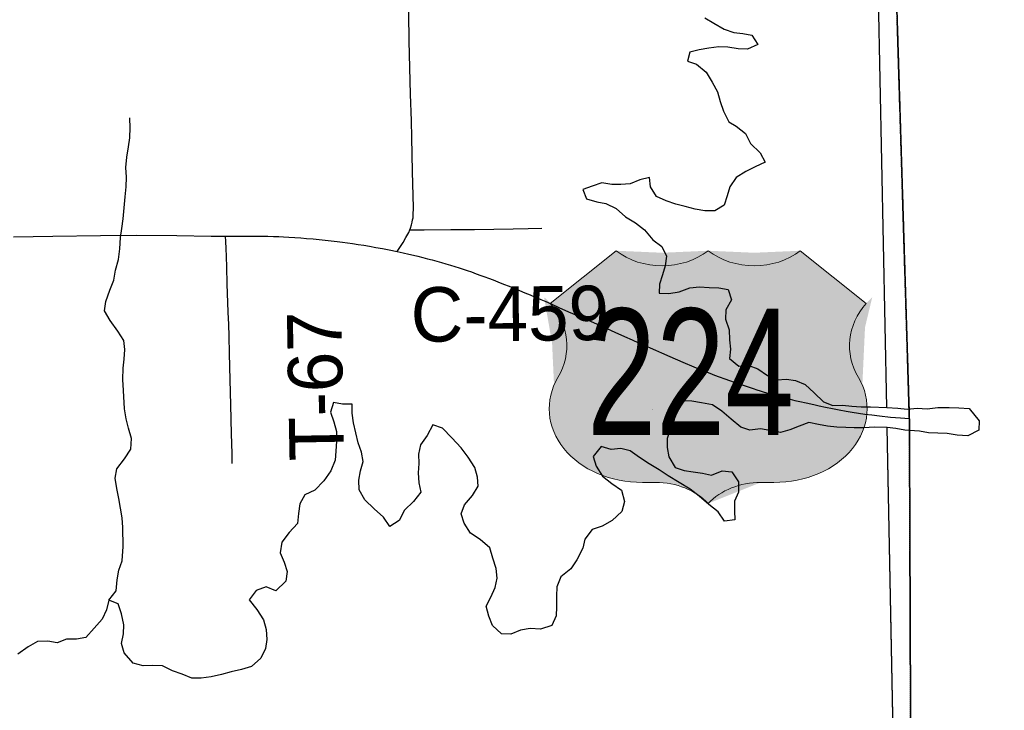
# Model space of a CAD drawing. Header units: feet. Extents: x 2113747 to 2516209, y 960708 to 1356798.
# Tile 43 of 253: x 2377142 to 2382567, y 1102558 to 1106362. Entities that reach past the tile are written whole.
import ezdxf
from ezdxf.enums import TextEntityAlignment as Align

# ---------------------------------------------------------------- set-up
doc = ezdxf.new("R2010")
doc.units = ezdxf.units.FT
doc.header["$LTSCALE"] = 50
doc.header["$MEASUREMENT"] = 0
doc.linetypes.add('OhDOT_USTN3', pattern=[0.22, 0.165, -0.055])
for name, color, linetype in [('0_Xref', 7, 'Continuous'), ('GM_X_Adjacent_County', 251, 'OhDOT_USTN3'), ('GM_X_County', 251, 'OhDOT_USTN3'), ('GM_X_County_Road', 3, 'Continuous'), ('GM_X_County_Road_Text', 3, 'Continuous'), ('GM_X_Major_Lake', 5, 'Continuous'), ('GM_X_Minor_River', 5, 'Continuous'), ('GM_X_Township', 251, 'OhDOT_USTN3'), ('GM_X_Township_Road', 4, 'Continuous'), ('GM_X_Township_Road_Text', 4, 'Continuous'), ('GM_X_US_Location', 251, 'Continuous'), ('GM_X_US_Route', 1, 'Continuous'), ('GM_X_US_Shield', 251, 'Continuous')]:
    doc.layers.add(name, color=color, linetype=linetype)
doc.layers.add('GM_X_Major_Lake(Construction)', color=5, linetype='Continuous', lineweight=13)
doc.styles.add('Styledgn030', font='dgn030.shx')

# ---------------------------------------------------------------- blocks, each defined once
blk = doc.blocks.new('DGN_COMPLEXSHAPE36')
at = {"layer": 'GM_X_US_Shield', "color": 7, "linetype": 'Continuous', "lineweight": 13}
for p, q in [((2255961.665754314, 1105771.629862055), (2255599.116201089, 1105481.590219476)), ((2255961.665754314, 1105771.629862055), (2255961.665754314, 1105771.629862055)), ((2256469.235128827, 1105771.629862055), (2256469.235128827, 1105771.629862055)), ((2257339.354056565, 1105481.590219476), (2256976.804503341, 1105771.629862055)), ((2256976.804503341, 1105771.629862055), (2256976.804503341, 1105771.629862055)), ((2255641.648644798, 1105074.171052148), (2255641.648644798, 1105074.171052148)), ((2256106.685576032, 1104495.455434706), (2256179.195486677, 1104495.455434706)), ((2256759.274770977, 1104495.455434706), (2256831.784681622, 1104495.455434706)), ((2256469.235128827, 1104379.43957752), (2256469.235128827, 1104379.43957752))]:
    blk.add_line(p, q, dxfattribs=at)
for centre, major_axis, ratio, start_param, end_param in [((2256215.45044157, 1105978.759596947), (-362.5495532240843, -2.054038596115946e-13), 0.8, 0.7953988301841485, 2.346193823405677), ((2256723.019816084, 1105978.759596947), (-362.5495532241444, -2.054038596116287e-13), 0.8000000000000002, 0.7953988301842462, 2.346193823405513), ((2255183.344431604, 1105248.680959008), (507.5693745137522, -5.275790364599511e-14), 0.8000000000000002, 5.838948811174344, 6.894066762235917), ((2257755.125826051, 1105248.680959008), (-507.5693745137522, 6.215932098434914e-14), 0.8000000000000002, 5.672303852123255, 6.727421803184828), ((2256101.031470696, 1104901.485739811), (507.5693745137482, 8.243422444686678e-16), 0.8000000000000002, 2.702326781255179, 4.723528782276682), ((2256837.438786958, 1104901.485739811), (-507.5693745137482, 6.21593209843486e-14), 0.8000000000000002, 1.559656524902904, 3.580858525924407), ((2256179.195486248, 1104205.415792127), (362.5495532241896, -5.36041424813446e-07), 0.7999999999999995, 0.6435011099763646, 1.570796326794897), ((2256759.274771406, 1104205.415792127), (362.5495532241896, 5.360415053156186e-07), 0.7999999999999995, 1.570796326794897, 2.498091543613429)]:
    blk.add_ellipse(centre, major_axis=major_axis, ratio=ratio, start_param=start_param, end_param=end_param, dxfattribs=at)
blk = doc.blocks.new('M1-H4_3')
at = {"layer": 'GM_X_US_Shield', "linetype": 'Continuous', "true_color": 0x1e0000}
h = blk.add_hatch(color=18, dxfattribs=at)
edge = h.paths.add_edge_path(flags=0)
edge.add_line((-508.4680158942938, 667.0911779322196), (-508.4680158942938, 667.0911779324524))
edge.add_line((-508.4680158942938, 667.0911779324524), (-871.017569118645, 377.0515353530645))
edge.add_ellipse((-1286.789338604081, 144.1422748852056), major_axis=(507.5693745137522, -5.275790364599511e-14), ratio=0.8000000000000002, start_angle=334.5471236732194, end_angle=395.0009291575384, ccw=False)
edge.add_line((-828.4851254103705, -30.36763197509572), (-828.4851254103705, -30.36763197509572))
edge.add_ellipse((-369.1022995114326, -203.0529443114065), major_axis=(507.5693745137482, 8.243422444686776e-16), ratio=0.8000000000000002, start_angle=-205.1680805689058, end_angle=-89.36173636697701)
edge.add_line((-363.4481941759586, -609.0832494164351), (-290.9382835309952, -609.0832494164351))
edge.add_ellipse((-290.9382839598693, -899.122891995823), major_axis=(-362.549553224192, 5.360414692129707e-07), ratio=0.7999999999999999, start_angle=216.8698977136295, end_angle=270, ccw=False)
edge.add_line((-0.898641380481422, -725.0991066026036), (-0.8986413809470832, -725.0991066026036))
edge.add_ellipse((289.1410011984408, -899.122891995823), major_axis=(-362.549553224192, -5.36041460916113e-07), ratio=0.7999999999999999, start_angle=270, end_angle=323.13010228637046, ccw=False)
edge.add_line((289.1410007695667, -609.0832494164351), (361.6509114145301, -609.0832494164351))
edge.add_ellipse((367.3050167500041, -203.0529443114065), major_axis=(-507.5693745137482, 6.215932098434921e-14), ratio=0.8000000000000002, start_angle=89.361736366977, end_angle=205.1680805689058)
edge.add_ellipse((1284.992055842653, 144.1422748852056), major_axis=(-507.5693745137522, 6.215932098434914e-14), ratio=0.8000000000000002, start_angle=324.9990708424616, end_angle=385.4528763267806, ccw=False)
edge.add_line((869.2202863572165, 377.0515353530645), (506.6707331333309, 667.0911779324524))
edge.add_line((506.6707331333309, 667.0911779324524), (506.6707331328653, 667.0911779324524))
edge.add_ellipse((252.8860458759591, 874.2209128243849), major_axis=(-362.5495532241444, -2.054038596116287e-13), ratio=0.8000000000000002, start_angle=405.57299599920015, end_angle=494.42700400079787, ccw=False)
edge.add_line((-0.8986413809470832, 667.0911779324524), (-0.8986413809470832, 667.0911779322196))
edge.add_ellipse((-254.6833286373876, 874.2209128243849), major_axis=(-362.5495532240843, -2.054038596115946e-13), ratio=0.8, start_angle=405.5729959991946, end_angle=494.4270040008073, ccw=False)
at = {"layer": 'GM_X_US_Shield', "color": 7, "linetype": 'Continuous', "lineweight": 13}
blk.add_blockref('DGN_COMPLEXSHAPE36', (-2256470.133770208, -1105104.538684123), dxfattribs=at)
at = {"layer": 'GM_X_US_Shield', "color": 9, "linetype": 'Continuous', "lineweight": 13, "style": 'Styledgn030', "width": 0.7338651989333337}
blk.add_text('224', height=696.0951421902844, dxfattribs=at).set_placement((-97.80914794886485, -348.0475710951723), align=Align.CENTER)
blk = doc.blocks.new('POR')
at = {"layer": 'GM_X_Adjacent_County', "flags": 128}
blk.add_lwpolyline([(2461445.574983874, 1146481.34265597), (2461814.806771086, 1146508.426693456), (2468500.878079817, 1146594.398322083), (2468902.779756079, 1146601.6726489), (2469250.399077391, 1146607.964477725), (2470515.821388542, 1146625.900750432), (2470657.700337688, 1146630.141725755), (2470854.344560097, 1146631.922078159), (2471223.688718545, 1146629.509926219), (2471500.545806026, 1146637.541890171), (2471535.19472116, 1146638.363924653), (2471569.380577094, 1146639.174973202), (2471852.307511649, 1146645.887324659), (2472668.71637374, 1146652.446275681), (2474028.711659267, 1146682.525158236), (2475461.480259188, 1146713.609186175), (2475598.367836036, 1146706.397900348), (2476719.428948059, 1146718.389514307), (2477074.549365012, 1146717.226143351), (2477431.416455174, 1146717.866100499), (2477861.606295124, 1146725.907032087), (2479217.091331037, 1146735.115171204), (2479591.411702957, 1146751.034943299), (2480562.354192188, 1146753.045176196), (2481239.802678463, 1146773.147505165), (2481591.589834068, 1146775.661651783), (2485346.389297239, 1146802.496390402), (2486293.647402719, 1146819.876355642), (2487526.194937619, 1146842.486310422), (2487813.034363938, 1146847.756299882), (2488774.653619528, 1146865.690672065), (2489783.770422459, 1146884.446226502), (2492870.958915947, 1146938.251375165), (2495469.839050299, 1146983.546028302), (2496129.857730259, 1147000.305994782), (2496768.336453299, 1147012.085971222), (2500522.358945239, 1147082.365830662), (2506258.291876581, 1147194.623235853), (2506689.126611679, 1147200.205594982), (2510324.339341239, 1147267.325460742), (2514318.331353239, 1147338.955317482), (2514417.281155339, 1142874.944245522), (2514428.621132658, 1142363.315268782), (2514456.061077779, 1141125.447744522), (2514542.740904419, 1137215.215565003), (2514551.670886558, 1136812.306370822), (2514606.530776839, 1134338.201319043), (2514661.290667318, 1131871.896251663), (2514669.490650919, 1131502.166991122), (2514822.670344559, 1124635.580724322), (2514949.135969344, 1121808.400181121), (2514964.381286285, 1121188.423958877), (2514977.630034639, 1117766.874461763), (2515134.349721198, 1110741.788511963), (2515204.989579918, 1107559.514876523), (2515274.899440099, 1104405.701184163), (2515283.701055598, 1104008.542523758), (2515311.874102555, 1102739.084260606), (2515439.689110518, 1096979.356036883), (2515498.382444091, 1094334.043754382), (2515500.918988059, 1094219.721556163), (2515530.979391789, 1092866.759208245), (2515615.408759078, 1089066.751862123), (2515733.278523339, 1083754.802486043), (2515776.778436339, 1081801.016393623), (2515852.188285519, 1078428.413138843), (2515970.938048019, 1073145.243705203), (2516036.707916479, 1070206.869581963), (2516095.407799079, 1067573.814848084), (2516119.997749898, 1066464.127067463), (2516201.057587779, 1062833.494328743), (2516208.707572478, 1062480.775034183), (2512566.684856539, 1062380.745234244), (2509164.191661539, 1062286.915421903), (2505810.318369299, 1062193.475608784), (2500621.468747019, 1062048.065899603), (2500413.799162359, 1062042.285911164), (2498309.083371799, 1061983.966027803), (2495106.739776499, 1061895.696204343), (2492469.125051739, 1061823.146349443), (2489822.180345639, 1061750.246495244), (2486103.907782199, 1061657.966679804), (2485005.319979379, 1061641.876711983), (2479733.330523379, 1061564.546866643), (2476569.556850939, 1061517.996959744), (2473214.213561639, 1061468.237059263), (2472727.923540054, 1061433.298675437), (2471932.865564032, 1061428.494699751), (2470175.279639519, 1061422.547150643), (2468742.422505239, 1061393.337209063), (2467237.395515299, 1061377.987239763), (2466844.266301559, 1061372.297251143), (2464849.170291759, 1061343.067309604), (2462350.255289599, 1061327.217341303), (2459829.600330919, 1061311.397372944), (2458721.88254636, 1061304.447386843), (2458010.8139685, 1061300.007395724), (2455381.231897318, 1061283.540544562), (2453534.94292026, 1061271.987451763), (2449492.001041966, 1061228.945660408), (2449375.861405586, 1061227.709264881), (2449281.731559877, 1061226.707684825), (2449065.461884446, 1061224.406487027), (2448923.322229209, 1061222.894062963), (2448740.012682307, 1061222.178635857), (2448612.912654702, 1061219.591178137), (2448473.95304226, 1061218.197559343), (2448408.633172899, 1061217.417560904), (2448114.81376054, 1061213.927567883), (2448102.274069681, 1061213.761172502), (2447998.154210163, 1061212.518504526), (2447867.994366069, 1061210.965049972), (2447733.824770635, 1061209.363739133), (2447543.612223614, 1061207.093557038), (2447405.415295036, 1061205.444180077), (2447279.275821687, 1061203.938708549), (2447147.795694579, 1061202.387590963), (2447038.985918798, 1061201.070854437), (2446926.846308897, 1061199.732470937), (2446864.766876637, 1061198.991554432), (2446736.617036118, 1061197.462089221), (2446704.426581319, 1061197.107601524), (2446530.367191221, 1061195.000502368), (2442613.83476252, 1061148.197699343), (2437390.19520982, 1061084.907825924), (2433043.52390318, 1061031.187933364), (2432611.20476782, 1061025.867944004), (2432542.22490578, 1064699.000597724), (2432414.18516186, 1071499.726996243), (2429751.43048738, 1071478.777038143), (2427170.905648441, 1071458.587078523), (2425200.060286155, 1071443.23813294), (2424849.39029148, 1071440.507114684), (2422738.4345134, 1071424.127147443), (2419991.640007, 1071402.887189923), (2417302.80538468, 1071375.177245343), (2415737.95851438, 1071334.737326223), (2413099.12379206, 1071266.537462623), (2412743.264503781, 1071257.347481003), (2411790.06641018, 1071232.697530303), (2411809.29637172, 1070007.859979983), (2411867.89625452, 1066266.177463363), (2411872.34624562, 1065981.728032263), (2411933.88612254, 1062301.045393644), (2411955.4560794, 1060661.338673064), (2409201.28158776, 1060630.468734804), (2406943.296103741, 1060605.108785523), (2403483.626176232, 1060565.961482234), (2401657.55667524, 1060545.298905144), (2401081.69782696, 1060538.728918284), (2397145.175700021, 1060493.919007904), (2396853.406283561, 1060490.599014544), (2396714.253194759, 1060489.025263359), (2396645.61669914, 1060488.249019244), (2396319.987350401, 1060484.559026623), (2395972.188046, 1060480.629034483), (2395754.378481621, 1060478.169039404), (2395606.50877736, 1060476.499042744), (2395308.72937292, 1060473.129049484), (2395152.87968462, 1060471.369053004), (2394961.03006832, 1060469.209057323), (2394781.17042804, 1060467.169061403), (2393076.123838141, 1060447.949099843), (2390208.149574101, 1060415.669164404), (2389371.92124656, 1060406.259183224), (2387878.964232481, 1060389.469216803), (2386524.37694166, 1060374.219247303), (2384815.85035872, 1060354.999285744), (2379835.730318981, 1060306.559382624), (2379647.540695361, 1060304.859386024), (2377958.09407426, 1060289.579416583), (2374356.861276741, 1060256.729482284), (2370151.999686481, 1060185.229625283), (2369458.851072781, 1060173.389648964), (2362013.435963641, 1060045.629904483), (2361742.876504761, 1060041.009913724), (2359308.961372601, 1059999.529996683), (2359287.161416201, 1061491.627012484), (2359267.001083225, 1062870.084251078), (2359263.455482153, 1063112.519045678), (2359260.580881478, 1063309.073370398), (2359227.099512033, 1064329.94791276), (2359227.099512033, 1064612.152445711), (2359219.924820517, 1064805.869116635), (2359219.924820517, 1064937.405127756), (2359209.274389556, 1065466.2436675), (2359203.614355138, 1065779.809574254), (2359201.071978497, 1066097.479893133), (2359198.501689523, 1066418.637862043), (2359196.712560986, 1066642.189724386), (2359191.814315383, 1066862.143995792), (2359185.565637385, 1066908.384212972), (2359177.244064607, 1067589.060205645), (2359174.710382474, 1067907.357353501), (2359167.377088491, 1068297.170060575), (2359156.722672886, 1068672.422959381), (2359151.203137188, 1068907.923149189), (2359148.726524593, 1069013.591953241), (2359121.192731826, 1070552.847242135), (2359122.961157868, 1070999.302112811), (2359120.496070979, 1072858.703788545), (2359116.761757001, 1073112.503770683), (2359099.831790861, 1074264.491466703), (2359077.341835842, 1075794.778406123), (2358988.830223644, 1081861.825230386), (2358880.004695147, 1089099.737315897), (2358847.552295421, 1091522.206951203), (2360598.968792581, 1091541.966911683), (2360810.637962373, 1091544.368385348), (2363494.422945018, 1091575.023274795), (2364291.241408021, 1091584.216827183), (2365146.489697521, 1091594.146807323), (2368828.842332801, 1091636.686722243), (2374063.271863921, 1091695.756604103), (2378988.1720141, 1091750.896493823), (2379220.63154918, 1091753.496488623), (2380307.3693757, 1091765.656464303), (2382125.47573948, 1091786.566422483), (2382074.405841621, 1096083.277829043), (2382044.110902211, 1104151.476692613), (2381679.17663208, 1116096.997801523), (2381624.05674232, 1118857.962279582), (2381543.986902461, 1122871.764251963), (2381523.8669427, 1123852.622290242), (2381421.511485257, 1128859.051616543), (2381408.616665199, 1129490.640024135), (2381387.929530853, 1130504.298966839), (2381380.210985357, 1130882.478297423), (2381342.677305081, 1132209.695576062), (2381336.157318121, 1132676.314642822), (2381333.64732314, 1132856.314282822), (2381268.917452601, 1137567.744859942), (2381235.207520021, 1140057.309880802), (2381157.669274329, 1145149.592182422), (2382495.848633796, 1145180.026551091), (2383055.294691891, 1145187.586632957), (2388381.584490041, 1145258.675757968), (2390179.464612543, 1145300.222617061), (2390673.640644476, 1145304.576590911), (2391156.931741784, 1145315.461525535), (2393911.393191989, 1145371.757230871), (2398483.721158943, 1145471.289268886), (2403522.706617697, 1145587.625978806), (2407758.214369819, 1145682.955693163), (2412896.922181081, 1145793.586216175), (2413179.360737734, 1145801.12465565), (2418493.885460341, 1145897.180684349), (2418652.156826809, 1145878.603189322), (2418970.705854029, 1145882.377638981), (2421200.795477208, 1145934.505116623), (2430210.620071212, 1146047.275684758), (2431500.835749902, 1146075.955064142), (2431940.149614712, 1146078.877329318), (2433883.635031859, 1146097.642171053), (2434889.660995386, 1146114.95607735), (2439879.27851211, 1146170.202940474), (2442911.387462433, 1146232.956698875), (2443037.294645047, 1146236.125283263), (2444274.404330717, 1146267.258427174), (2444666.352929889, 1146262.610815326), (2445580.628426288, 1146287.08006289), (2449101.30415647, 1146334.984930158), (2449775.758223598, 1146342.588531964), (2450050.940018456, 1146345.690852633), (2450451.17890395, 1146366.141195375), (2450951.976118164, 1146363.495182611), (2452178.602179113, 1146359.189525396), (2453860.09226996, 1146380.357234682), (2454115.261759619, 1146383.637228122), (2454400.981188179, 1146388.487218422), (2454736.870516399, 1146392.907209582), (2454902.33018548, 1146395.082205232), (2456023.20794372, 1146409.857175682), (2459610.22076968, 1146457.107081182), (2461445.574983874, 1146481.34265597)], dxfattribs=at)
at = {"layer": 'GM_X_County', "flags": 128}
blk.add_lwpolyline([(2353397.311292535, 1222450.589579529), (2356857.816274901, 1222526.224942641), (2358764.222462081, 1222567.944859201), (2364179.761630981, 1222723.024549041), (2365829.308331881, 1222755.424484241), (2369644.540701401, 1222835.994323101), (2372194.285601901, 1222881.084232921), (2374472.251045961, 1222923.624147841), (2379690.000610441, 1223029.223936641), (2379735.340519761, 1219825.910343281), (2379742.485386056, 1219374.077444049), (2379833.485917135, 1216178.226621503), (2380013.651638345, 1209139.291233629), (2380002.879984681, 1203412.653169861), (2380022.099946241, 1202248.655497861), (2380179.479631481, 1195355.699283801), (2380181.079628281, 1194352.091291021), (2380358.669273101, 1187411.765171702), (2380412.167372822, 1186569.399844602), (2380418.999152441, 1184192.931609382), (2380463.399063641, 1181822.756349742), (2380682.078626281, 1170162.619670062), (2380745.578499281, 1166807.476380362), (2380770.898722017, 1165044.430772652), (2380823.502182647, 1161381.654928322), (2380824.4183416, 1161039.047917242), (2380878.408233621, 1157551.614892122), (2380892.138206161, 1156693.986607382), (2381025.828201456, 1152330.155451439), (2381034.092057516, 1152022.863714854), (2381157.669274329, 1145149.592182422), (2381235.207520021, 1140057.309880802), (2381268.917452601, 1137567.744859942), (2381333.64732314, 1132856.314282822), (2381336.157318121, 1132676.314642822), (2381342.677305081, 1132209.695576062), (2381380.210985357, 1130882.478297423), (2381387.929530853, 1130504.298966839), (2381408.616665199, 1129490.640024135), (2381421.511485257, 1128859.051616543), (2381523.8669427, 1123852.622290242), (2381543.986902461, 1122871.764251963), (2381624.05674232, 1118857.962279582), (2381679.17663208, 1116096.997801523), (2382044.110902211, 1104151.476692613), (2382074.405841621, 1096083.277829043), (2382125.47573948, 1091786.566422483), (2380307.3693757, 1091765.656464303), (2379220.63154918, 1091753.496488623), (2378988.1720141, 1091750.896493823), (2374063.271863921, 1091695.756604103), (2368828.842332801, 1091636.686722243), (2365146.489697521, 1091594.146807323), (2364291.241408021, 1091584.216827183), (2363494.422945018, 1091575.023274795), (2360810.637962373, 1091544.368385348), (2360598.968792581, 1091541.966911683), (2358847.552295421, 1091522.206951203), (2355371.409247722, 1091476.537042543), (2352195.125600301, 1091434.847125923), (2348514.032962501, 1091386.487222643), (2345660.688755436, 1091348.057432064), (2342696.544597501, 1091308.017379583), (2341798.586378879, 1091295.888283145), (2335156.879676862, 1091205.997583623), (2333215.933558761, 1091179.587636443), (2331836.686317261, 1091160.757674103), (2328725.238795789, 1091118.278894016), (2328614.552761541, 1091116.767762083), (2326938.016114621, 1091093.957807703), (2326731.856526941, 1091091.167813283), (2324107.681775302, 1091055.567884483), (2318106.713777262, 1090974.258047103), (2313863.192264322, 1090916.718162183), (2307056.495877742, 1090902.668190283), (2301402.457185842, 1090840.218315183), (2299895.240200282, 1090830.908333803), (2299145.396115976, 1090826.958645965), (2298147.283696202, 1090819.988355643), (2294564.910860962, 1090799.698396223), (2294189.681611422, 1090794.938405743), (2291695.366600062, 1090779.458436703), (2287536.184918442, 1090732.918529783), (2283974.182042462, 1090692.138611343), (2281183.677623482, 1090660.178675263), (2280571.258848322, 1090645.768704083), (2279736.880517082, 1090638.288719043), (2276110.507769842, 1090564.048867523), (2275964.508061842, 1090560.568874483), (2275353.779283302, 1090543.568908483), (2275299.809391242, 1090544.728906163), (2274067.231856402, 1090515.368964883), (2274048.711893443, 1092052.645890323), (2274044.931901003, 1093010.223975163), (2274018.641953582, 1094549.420896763), (2274002.641985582, 1096381.517232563), (2273943.740517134, 1101977.234385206), (2273922.762145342, 1103968.802057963), (2273927.642135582, 1105260.239475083), (2273894.762201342, 1107881.094233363), (2273890.362210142, 1108659.322676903), (2273891.822207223, 1109492.101011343), (2273890.002210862, 1109707.540580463), (2273888.637794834, 1109866.330008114), (2273884.790480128, 1110318.199218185), (2273883.942222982, 1110420.269155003), (2273881.134311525, 1110747.61821442), (2273877.50853555, 1111173.467579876), (2273872.226659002, 1111793.826860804), (2273867.969133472, 1112293.875555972), (2273861.35480831, 1113068.883736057), (2273859.542271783, 1113280.653434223), (2273857.224761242, 1113574.922871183), (2273856.502277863, 1113636.382722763), (2273852.283815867, 1114201.401254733), (2273850.982288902, 1114280.791433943), (2273847.752295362, 1114656.170683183), (2273844.632301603, 1115019.499956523), (2273877.609428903, 1116829.291445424), (2273876.563925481, 1118816.669902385), (2273859.400124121, 1119169.753816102), (2273866.035747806, 1121326.521394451), (2273809.443712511, 1124393.199399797), (2273799.700222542, 1125028.049416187), (2273794.220534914, 1125937.846786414), (2273793.575361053, 1126044.965571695), (2273791.468324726, 1126394.798671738), (2273784.216558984, 1127598.815734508), (2273782.42475116, 1127896.311167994), (2273781.724545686, 1128012.566900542), (2273776.332891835, 1128907.747945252), (2273761.880642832, 1131307.26759543), (2273735.140545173, 1134958.461778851), (2273727.109453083, 1137671.644457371), (2273707.578471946, 1143905.793209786), (2273706.611666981, 1144116.589795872), (2273651.962686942, 1147705.504584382), (2273648.402694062, 1148193.053609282), (2273644.549826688, 1148717.332698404), (2273636.452717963, 1149822.970349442), (2273631.572727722, 1150487.979019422), (2273596.307413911, 1155295.432747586), (2273585.379942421, 1158808.168016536), (2273559.578745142, 1160545.595311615), (2273539.326255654, 1163371.725654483), (2273485.783019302, 1167056.045883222), (2273464.510069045, 1168621.049750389), (2273462.109102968, 1168895.497266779), (2273425.82008526, 1173043.590351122), (2273427.993284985, 1173103.895479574), (2273414.829897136, 1174719.84930785), (2273391.747235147, 1176176.207862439), (2273394.298695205, 1176620.161912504), (2273384.092854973, 1177023.292601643), (2273357.662182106, 1177775.843512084), (2273351.268025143, 1179124.992814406), (2273359.144783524, 1179653.639223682), (2273321.3015451, 1182083.459060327), (2273216.243558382, 1187364.285266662), (2273163.736563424, 1190519.047335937), (2273175.993638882, 1191452.917089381), (2273227.778535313, 1192712.329570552), (2273151.963686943, 1195400.219194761), (2273192.824605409, 1198453.452162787), (2273071.183848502, 1206556.106882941), (2272990.904009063, 1215563.448868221), (2272974.824041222, 1216500.986993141), (2272977.424036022, 1217405.975183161), (2272968.214054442, 1218487.323020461), (2272961.934067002, 1219224.811545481), (2272959.374072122, 1219526.550942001), (2272955.374080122, 1219996.000003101), (2272952.104086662, 1220381.189232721), (2272949.094092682, 1220734.368526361), (2272946.034098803, 1221095.417804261), (2272941.344108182, 1221646.166702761), (2274225.621539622, 1221624.246746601), (2276583.526823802, 1221584.016827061), (2279435.681119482, 1221566.696861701), (2287283.980528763, 1221585.817737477), (2287633.568761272, 1221586.69475558), (2288155.162619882, 1221588.003287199), (2289132.53630653, 1221588.960747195), (2291838.356314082, 1221591.726811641), (2294723.810553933, 1221587.964177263), (2295595.218800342, 1221590.636813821), (2298612.969422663, 1221604.647392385), (2299175.061640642, 1221608.826777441), (2303374.443241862, 1221676.036643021), (2308425.843139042, 1221765.986463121), (2313088.293814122, 1221841.296312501), (2315599.935449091, 1221874.470339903), (2319070.971848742, 1221920.316154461), (2326583.906822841, 1222060.895873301), (2327982.204026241, 1222075.785843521), (2333341.093308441, 1222132.705729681), (2335681.538627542, 1222157.315680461), (2338510.252970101, 1222201.035593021), (2341238.764398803, 1222244.541135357), (2343737.422515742, 1222286.435422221), (2344323.701343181, 1222288.275418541), (2349299.711391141, 1222361.085272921), (2350843.358303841, 1222394.805205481), (2353397.311292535, 1222450.589579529)], dxfattribs=at)
at = {"layer": 'GM_X_County_Road', "flags": 128}
for points in [[(2379288.51569163, 1106245.58934165), (2379285.46451663, 1106394.867258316), (2379283.135124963, 1106541.684549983)], [(2379291.435633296, 1105204.088799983), (2379295.569483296, 1105214.324999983), (2379301.11409163, 1105231.647799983), (2379304.821433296, 1105246.509974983), (2379307.446099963, 1105259.764541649), (2379309.611449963, 1105271.411499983), (2379310.923783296, 1105286.470524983), (2379311.317483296, 1105326.201416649), (2379305.674449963, 1105525.413616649), (2379302.623274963, 1105713.405366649), (2379300.851624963, 1105805.268699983), (2379296.324074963, 1105952.840583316), (2379290.024874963, 1106171.37689165), (2379288.51569163, 1106245.58934165)], [(2379222.177241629, 1105084.502424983), (2379237.203458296, 1105107.829149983), (2379254.296599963, 1105135.125683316), (2379270.50391663, 1105161.897283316), (2379285.530133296, 1105189.357858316), (2379291.435633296, 1105204.088799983)], [(2379291.435633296, 1105204.088799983), (2379321.19279163, 1105204.154416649), (2379370.142824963, 1105204.285649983), (2379517.681899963, 1105205.762024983), (2379648.783999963, 1105206.779083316), (2379861.808508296, 1105210.552041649), (2379943.698108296, 1105211.962799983), (2380019.091658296, 1105214.095341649)]]:
    blk.add_lwpolyline(points, dxfattribs=at)
at = {"layer": 'GM_X_Major_Lake'}
for p, q in [((2381919.359999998, 1104226.29), (2381798.439999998, 1110333.71)), ((2382011.869999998, 1099552.95), (2381921.529999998, 1104116.7))]:
    blk.add_line(p, q, dxfattribs=at)
at = {"layer": 'GM_X_Major_Lake', "flags": 128}
for points in [[(2380916.439999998, 1106372.31), (2380967.079999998, 1106343.2), (2381023.809999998, 1106310.2), (2381076.269999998, 1106291.16), (2381126.429999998, 1106286.14), (2381176.689999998, 1106277.1), (2381209.749999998, 1106225.57), (2381152.159999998, 1106200.34), (2381100.069999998, 1106201.31), (2381043.809999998, 1106210.23), (2380993.689999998, 1106213.26), (2380939.739999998, 1106206.16), (2380885.849999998, 1106197.07), (2380834.029999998, 1106184), (2380821.009999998, 1106133.56), (2380871.419999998, 1106116.49), (2380924.339999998, 1106073.38), (2380957.489999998, 1106017.84), (2380986.589999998, 1105964.21), (2381001.629999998, 1105912.32), (2381020.709999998, 1105858.51), (2381049.939999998, 1105798.87), (2381090.459999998, 1105775.58)], [(2381090.459999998, 1105775.58), (2381141.339999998, 1105734.44), (2381168.439999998, 1105680.78), (2381221.509999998, 1105629.65), (2381248.569999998, 1105578), (2381195.029999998, 1105550.84), (2381143.459999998, 1105525.72), (2381090.039999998, 1105492.55), (2381054.979999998, 1105441.68), (2381039.959999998, 1105391.19), (2381022.939999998, 1105340.67), (2380971.479999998, 1105309.55), (2380917.419999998, 1105308.48), (2380863.119999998, 1105319.44), (2380808.789999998, 1105332.42), (2380756.459999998, 1105345.43), (2380704.009999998, 1105364.47), (2380651.479999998, 1105387.51), (2380618.379999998, 1105441.06), (2380611.339999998, 1105493.1), (2380559.529999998, 1105480.03), (2380505.869999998, 1105458.9), (2380453.889999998, 1105453.85), (2380403.799999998, 1105454.87), (2380349.549999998, 1105463.83), (2380295.849999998, 1105444.69), (2380244.109999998, 1105427.61), (2380265.159999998, 1105375.84), (2380321.569999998, 1105358.9), (2380371.829999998, 1105349.85), (2380428.439999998, 1105322.87), (2380479.439999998, 1105275.71), (2380534.169999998, 1105242.67), (2380584.979999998, 1105205.54), (2380630.129999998, 1105150.24), (2380680.929999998, 1105113.11), (2380706.029999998, 1105059.41), (2380699.049999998, 1105007.08), (2380684.029999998, 1104956.6), (2380666.999999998, 1104906.08), (2380665.979999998, 1104855.88), (2380718.079999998, 1104854.9), (2380775.979999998, 1104864.08), (2380833.649999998, 1104885.3), (2380887.619999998, 1104890.38), (2380941.759999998, 1104887.44), (2380993.879999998, 1104884.46), (2381046.139999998, 1104875.45), (2381063.269999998, 1104819.59), (2381032.299999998, 1104764.78), (2381031.329999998, 1104712.57), (2381050.499999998, 1104654.74), (2381053.609999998, 1104598.6), (2381058.639999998, 1104546.51), (2381053.629999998, 1104496.24), (2381104.549999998, 1104453.08), (2381158.529999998, 1104458.17), (2381208.969999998, 1104439.1), (2381261.779999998, 1104402.01), (2381314.309999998, 1104378.95), (2381366.319999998, 1104382), (2381416.539999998, 1104374.96), (2381469.059999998, 1104351.92), (2381520.019999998, 1104306.75), (2381571.069999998, 1104257.59), (2381621.559999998, 1104236.51), (2381675.569999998, 1104239.58), (2381727.779999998, 1104232.59), (2381777.909999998, 1104229.57), (2381829.969999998, 1104230.6), (2381919.359999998, 1104226.29)], [(2379261.589999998, 1103659.82), (2379232.659999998, 1103603.05), (2379181.239999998, 1103569.92), (2379146.179999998, 1103621.4), (2379095.169999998, 1103668.57), (2379044.129999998, 1103717.74), (2379012.999999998, 1103773.33), (2379009.959999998, 1103825.45), (2379020.939999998, 1103877.86), (2379033.959999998, 1103928.3), (2379024.919999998, 1103980.31), (2379007.879999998, 1104032.16), (2378994.799999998, 1104086.1), (2378981.679999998, 1104142.04), (2378974.639999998, 1104194.09), (2378973.649999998, 1104244.25), (2378921.549999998, 1104245.23), (2378871.309999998, 1104254.26), (2378854.359999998, 1104199.73), (2378873.399999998, 1104147.93), (2378888.489999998, 1104094.02), (2378887.559999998, 1104039.81), (2378884.619999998, 1103985.56), (2378879.609999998, 1103935.27), (2378856.729999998, 1103876.61), (2378817.759999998, 1103821.65), (2378768.699999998, 1103770.5), (2378713.119999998, 1103745.3), (2378686.079999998, 1103694.59), (2378679.099999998, 1103642.26), (2378672.159999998, 1103587.92), (2378627.099999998, 1103536.85), (2378586.089999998, 1103483.85), (2378577.229999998, 1103425.47), (2378600.289999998, 1103373.73), (2378615.329999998, 1103321.84), (2378608.359999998, 1103269.51), (2378553.319999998, 1103216.23), (2378500.839999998, 1103237.28), (2378445.129999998, 1103218.11), (2378406.089999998, 1103167.15), (2378449.199999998, 1103113.81), (2378486.389999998, 1103056.34), (2378499.469999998, 1103002.4), (2378504.549999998, 1102948.3), (2378497.519999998, 1102897.99), (2378470.529999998, 1102845.26), (2378419.339999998, 1102800.09), (2378363.599999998, 1102782.93), (2378307.779999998, 1102769.78), (2378254.009999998, 1102754.66), (2378198.179999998, 1102741.51), (2378142.249999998, 1102734.37), (2378090.159999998, 1102735.35), (2378037.659999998, 1102756.39), (2377985.219999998, 1102775.42), (2377928.599999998, 1102802.4), (2377874.469999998, 1102805.35), (2377822.449999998, 1102802.3), (2377768.079999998, 1102817.28), (2377718.889999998, 1102874.52), (2377703.839999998, 1102926.41), (2377714.819999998, 1102978.82), (2377715.839999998, 1103029.02), (2377702.629999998, 1103088.97), (2377685.509999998, 1103144.84), (2377633.059999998, 1103163.87), (2377620.069999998, 1103111.42), (2377597.039999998, 1103060.79), (2377551.979999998, 1103009.71), (2377506.919999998, 1102958.63), (2377455.029999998, 1102949.57), (2377400.939999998, 1102950.51), (2377349.279999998, 1102929.42), (2377297.019999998, 1102938.41), (2377240.969999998, 1102937.31), (2377189.469999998, 1102908.18), (2377132.209999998, 1102866.9)], [(2381385.849999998, 1104103.38), (2381334.069999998, 1104088.29), (2381275.769999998, 1104099.19), (2381223.519999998, 1104108.19), (2381165.579999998, 1104101.01), (2381115.169999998, 1104118.08), (2381062.249999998, 1104161.19), (2381011.279999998, 1104206.35), (2380958.509999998, 1104241.43), (2380898.219999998, 1104252.29), (2380845.959999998, 1104261.28), (2380793.879999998, 1104262.26), (2380746.849999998, 1104209.14), (2380747.839999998, 1104158.98), (2380726.849999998, 1104106.37), (2380709.819999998, 1104055.86), (2380708.809999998, 1104005.66), (2380717.849999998, 1103953.64), (2380753.039999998, 1103896.13), (2380803.449999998, 1103879.06), (2380853.649999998, 1103872.03), (2380903.869999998, 1103865), (2380954.159999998, 1103853.95), (2381011.769999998, 1103877.17), (2381065.949999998, 1103872.22), (2381103.099999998, 1103816.75), (2381102.199999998, 1103760.53), (2381081.169999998, 1103709.93), (2381080.199999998, 1103657.73), (2381083.199999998, 1103607.61), (2381025.249999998, 1103600.43), (2380990.189999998, 1103651.93), (2380939.349999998, 1103691.07), (2380886.339999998, 1103738.2), (2380835.529999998, 1103775.33), (2380774.719999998, 1103812.25), (2380715.909999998, 1103849.23), (2380665.189999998, 1103882.34), (2380610.459999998, 1103915.38), (2380557.689999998, 1103950.47), (2380504.879999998, 1103987.56), (2380454.549999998, 1104000.61), (2380400.579999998, 1103995.53), (2380346.199999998, 1104010.51), (2380301.229999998, 1103955.43), (2380318.269999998, 1103903.57), (2380353.419999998, 1103848.07), (2380404.299999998, 1103806.93), (2380457.109999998, 1103769.84), (2380474.359999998, 1103707.95), (2380459.409999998, 1103653.45), (2380406.309999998, 1103604.23), (2380350.839999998, 1103573.02), (2380297.139999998, 1103553.89), (2380256.119999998, 1103500.9), (2380245.109999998, 1103450.49), (2380212.299999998, 1103387.62), (2380179.249999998, 1103336.78), (2380124.019999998, 1103293.54), (2380101.069999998, 1103238.89), (2380100.099999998, 1103186.68), (2380099.249999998, 1103128.45), (2380098.239999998, 1103078.25), (2380073.249999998, 1103025.57), (2380011.569999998, 1103004.27), (2379955.399999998, 1103009.18), (2379901.499999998, 1103000.08), (2379847.879999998, 1102976.94), (2379797.759999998, 1102979.96), (2379746.779999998, 1103025.11), (2379727.739999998, 1103076.93), (2379712.659999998, 1103130.82), (2379737.689999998, 1103181.51), (2379762.679999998, 1103234.18), (2379773.669999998, 1103286.59), (2379766.629999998, 1103338.64), (2379749.469999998, 1103396.51), (2379732.339999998, 1103452.37), (2379679.339999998, 1103499.5), (2379626.569999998, 1103534.58), (2379591.459999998, 1103588.08), (2379574.419999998, 1103639.93), (2379593.449999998, 1103690.49), (2379636.509999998, 1103741.53), (2379667.539999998, 1103792.32), (2379664.549999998, 1103842.44), (2379649.469999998, 1103896.34), (2379612.319999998, 1103951.8), (2379575.249999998, 1104003.26), (2379524.099999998, 1104058.45), (2379470.969999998, 1104111.6), (2379418.519999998, 1104130.63), (2379387.629999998, 1104071.8), (2379350.589999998, 1104020.89), (2379339.609999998, 1103968.48), (2379340.599999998, 1103918.32), (2379337.619999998, 1103866.07), (2379340.689999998, 1103811.94), (2379351.729999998, 1103759.97), (2379312.689999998, 1103709.01), (2379261.589999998, 1103659.82)], [(2381919.359999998, 1104226.29), (2381980.959999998, 1104223), (2382031.119999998, 1104217.64), (2382087.139999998, 1104222.41), (2382141.279999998, 1104219.12), (2382201.289999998, 1104225.94), (2382263.369999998, 1104226.77), (2382315.509999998, 1104223.45), (2382373.649999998, 1104220.21), (2382428.649999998, 1104152.66), (2382427.359999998, 1104100.43), (2382365.679999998, 1104069.49), (2382307.539999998, 1104072.73), (2382251.319999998, 1104082.02), (2382201.199999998, 1104085.36), (2382149.089999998, 1104086.68), (2382098.869999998, 1104096.05), (2382018.679999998, 1104101), (2381968.479999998, 1104110.37), (2381921.529999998, 1104116.7)], [(2381921.529999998, 1104116.7), (2381851.609999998, 1104117.86), (2381793.699999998, 1104113.98), (2381739.719999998, 1104114.01), (2381694.589999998, 1104115.02), (2381643.909999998, 1104118.52), (2381593.739999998, 1104123.55), (2381543.489999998, 1104132.59), (2381489.199999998, 1104143.55), (2381437.549999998, 1104122.46), (2381385.849999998, 1104103.38)]]:
    blk.add_lwpolyline(points, dxfattribs=at)
at = {"layer": 'GM_X_Major_Lake(Construction)'}
for p, q in [((2381798.439999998, 1110333.71), (2381919.359999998, 1104226.29)), ((2381921.529999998, 1104116.7), (2382011.869999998, 1099552.95))]:
    blk.add_line(p, q, dxfattribs=at)
at = {"layer": 'GM_X_Minor_River', "flags": 128}
blk.add_lwpolyline([(2377633.059999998, 1103163.87), (2377674.069999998, 1103216.87), (2377678.889999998, 1103277.19), (2377687.859999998, 1103329.55), (2377706.849999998, 1103382.11), (2377713.319999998, 1103460.53), (2377711.259999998, 1103564.87), (2377706.179999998, 1103618.95), (2377697.139999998, 1103670.97), (2377688.059999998, 1103724.98), (2377676.979999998, 1103778.96), (2377667.829999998, 1103836.99), (2377676.849999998, 1103887.34), (2377719.819999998, 1103942.39), (2377754.789999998, 1103997.28), (2377757.649999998, 1104055.55), (2377742.519999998, 1104111.46), (2377729.469999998, 1104163.39), (2377720.359999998, 1104219.41), (2377714.379999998, 1104319.65), (2377711.179999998, 1104379.8), (2377711.949999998, 1104442.05), (2377718.969999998, 1104492.36), (2377721.939999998, 1104544.61), (2377716.949999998, 1104594.7), (2377683.889999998, 1104646.23), (2377640.649999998, 1104705.58), (2377609.549999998, 1104759.17), (2377616.569999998, 1104809.48), (2377639.369999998, 1104872.17), (2377660.319999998, 1104926.77), (2377671.219999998, 1104983.19), (2377686.089999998, 1105041.7), (2377694.949999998, 1105100.09), (2377697.719999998, 1105162.36), (2377704.739999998, 1105212.69), (2377711.719999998, 1105265.01), (2377718.539999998, 1105325.37), (2377723.359999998, 1105385.68), (2377728.259999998, 1105441.98), (2377731.229999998, 1105494.23), (2377728.149999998, 1105548.36), (2377733.049999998, 1105604.65), (2377741.949999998, 1105661.04), (2377748.959999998, 1105711.36), (2377751.859999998, 1105767.62), (2377748.869999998, 1105817.74), (2377748.789999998, 1105821.76)], dxfattribs=at)
at = {"layer": 'GM_X_Township', "flags": 128}
blk.add_lwpolyline([(2355016.389321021, 1118560.155158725), (2362960.734069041, 1118611.352772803), (2368325.643339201, 1118723.452548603), (2373456.443077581, 1118771.622452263), (2373700.992588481, 1118769.542456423), (2381624.056742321, 1118857.962279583), (2381679.176632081, 1116096.997801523), (2382044.110902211, 1104151.476692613), (2382074.405841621, 1096083.277829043), (2382125.475739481, 1091786.566422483), (2380307.369375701, 1091765.656464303), (2379220.63154918, 1091753.496488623), (2378988.1720141, 1091750.896493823), (2374063.271863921, 1091695.756604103), (2368828.842332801, 1091636.686722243), (2365146.489697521, 1091594.146807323), (2364291.241408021, 1091584.216827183), (2363494.422945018, 1091575.023274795), (2360810.637962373, 1091544.368385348), (2360598.968792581, 1091541.966911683), (2358847.552295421, 1091522.206951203), (2355371.409247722, 1091476.537042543), (2355326.816136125, 1097667.054589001), (2355320.635345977, 1098179.223608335), (2355238.519513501, 1104829.990335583), (2355017.019907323, 1118476.946865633), (2355016.389321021, 1118560.155158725)], dxfattribs=at)
at = {"layer": 'GM_X_Township_Road', "flags": 128}
for points in [[(2378313.010356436, 1103943.994283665), (2378312.566199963, 1103972.693624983), (2378310.039958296, 1104080.82989165), (2378304.921858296, 1104241.065791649), (2378302.39561663, 1104377.810924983), (2378298.55704163, 1104522.856566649), (2378296.030799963, 1104618.820941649), (2378294.751274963, 1104683.059658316), (2378291.798524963, 1104750.283933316), (2378286.188299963, 1104907.993591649), (2378283.20274163, 1104998.314933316), (2378281.070199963, 1105057.796441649), (2378279.790674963, 1105102.514199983), (2378278.084641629, 1105139.850083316), (2378277.231624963, 1105169.410391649)], [(2378313.41921663, 1103917.575624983), (2378313.010356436, 1103943.994283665)]]:
    blk.add_lwpolyline(points, dxfattribs=at)
at = {"layer": 'GM_X_US_Route', "flags": 128}
blk.add_lwpolyline([(2377108.565983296, 1105165.27654165), (2377325.23221663, 1105169.049499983), (2377588.355049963, 1105173.248966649), (2377787.665674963, 1105174.856574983), (2378007.80959163, 1105173.445816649), (2378197.343333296, 1105169.443199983), (2378277.231624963, 1105169.410391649), (2378339.961158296, 1105169.311966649), (2378385.991249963, 1105169.738474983), (2378429.396674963, 1105169.705666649), (2378475.426766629, 1105169.672858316), (2378509.744283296, 1105169.21354165), (2378541.437133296, 1105168.787033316), (2378569.225791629, 1105167.901208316), (2378596.128624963, 1105166.588874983), (2378625.656124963, 1105164.817224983), (2378658.234799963, 1105162.619066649), (2378691.239983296, 1105160.453716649), (2378722.47351663, 1105157.829049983), (2378759.38289163, 1105154.318558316), (2378808.037649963, 1105149.528541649), (2378857.939124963, 1105144.70571665), (2378892.25664163, 1105140.76871665), (2378921.78414163, 1105137.291033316), (2378948.26046663, 1105133.813349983), (2378975.62261663, 1105129.876349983), (2379007.31546663, 1105124.659824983), (2379038.548999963, 1105119.41049165), (2379069.81534163, 1105114.193966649), (2379103.706349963, 1105108.091616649), (2379140.58291663, 1105101.136249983), (2379177.918799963, 1105093.721566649), (2379222.177241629, 1105084.502424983), (2379255.215233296, 1105077.186166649), (2379286.908083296, 1105070.230799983), (2379312.072074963, 1105064.554958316), (2379336.383049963, 1105058.87911665), (2379362.859374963, 1105052.350258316), (2379389.79501663, 1105045.394891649), (2379414.532499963, 1105038.866033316), (2379440.58231663, 1105031.910666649), (2379465.87754163, 1105025.11934165), (2379489.663583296, 1105017.999933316), (2379515.680591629, 1105010.158741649), (2379539.565058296, 1105002.77686665), (2379564.30254163, 1104994.935674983), (2379585.135833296, 1104988.406816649), (2379607.281458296, 1104981.02494165), (2379631.592433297, 1104972.75724165), (2379658.068758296, 1104963.177208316), (2379683.265558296, 1104954.056491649), (2379705.83769163, 1104945.78879165), (2379725.358649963, 1104938.40691665), (2379751.40846663, 1104928.400374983), (2379777.458283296, 1104918.393833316), (2379807.838799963, 1104906.22194165), (2379838.678633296, 1104894.050049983), (2379874.702183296, 1104879.253491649), (2379896.847808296, 1104870.132774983), (2379925.062974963, 1104858.38739165), (2379954.590474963, 1104846.215499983), (2379982.346324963, 1104834.470116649), (2380013.612666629, 1104820.985891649), (2380040.515499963, 1104809.240508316), (2380070.469508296, 1104796.215599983), (2380113.02191663, 1104777.514849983), (2380166.433883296, 1104753.597574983), (2380253.671241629, 1104715.769566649), (2380307.476908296, 1104691.852291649), (2380353.080491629, 1104671.872016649), (2380420.79689163, 1104641.85239165), (2380474.176049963, 1104617.935116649), (2380517.581474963, 1104598.381349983), (2380551.472483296, 1104583.158283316), (2380582.279508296, 1104569.247549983), (2380615.284691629, 1104554.418183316), (2380645.20589163, 1104541.426083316), (2380678.637583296, 1104527.088841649), (2380723.74904163, 1104507.633499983), (2380794.975933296, 1104476.629624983), (2380857.049299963, 1104450.120491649), (2380887.003308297, 1104437.522091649), (2380915.218474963, 1104426.20321665), (2380944.31946663, 1104414.917149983), (2380969.909966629, 1104404.910608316), (2380996.845608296, 1104394.904066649), (2381026.79961663, 1104384.011699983), (2381052.849433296, 1104374.890983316), (2381079.325758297, 1104365.737458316), (2381104.489749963, 1104357.043249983), (2381127.488391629, 1104349.234866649), (2381155.277049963, 1104339.654833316), (2381183.951533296, 1104330.074799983), (2381203.898999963, 1104323.578749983), (2381222.56694163, 1104317.476399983), (2381239.069533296, 1104312.259874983), (2381256.884458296, 1104306.616841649), (2381276.831924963, 1104300.514491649), (2381295.926374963, 1104294.871458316), (2381315.053633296, 1104289.622124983), (2381336.313433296, 1104283.979091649), (2381358.88556663, 1104278.336058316), (2381386.674224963, 1104271.347883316), (2381412.297533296, 1104265.245533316), (2381440.939208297, 1104258.716674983), (2381476.10974163, 1104250.908291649), (2381516.923308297, 1104242.181274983), (2381546.87731663, 1104235.882074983), (2381582.047849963, 1104228.467391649), (2381619.613391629, 1104220.494966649), (2381656.293108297, 1104213.670833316), (2381694.90851663, 1104206.682658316), (2381729.521308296, 1104200.449074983), (2381763.970058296, 1104194.937274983), (2381798.681274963, 1104189.687941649), (2381836.476474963, 1104184.897924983), (2381878.56956663, 1104179.681399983), (2381939.39621663, 1104173.25096665), (2381995.432849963, 1104168.42814165), (2382043.201783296, 1104164.917649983)], dxfattribs=at)
at = {"color": 7, "linetype": 'Continuous', "lineweight": 0}
blk.add_blockref('M1-H4_3', (2380936.399469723, 1104422.540054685), dxfattribs=at)
at = {"layer": 'GM_X_County_Road_Text', "insert": (2379297.972799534, 1104583.345365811), "char_height": 300.0000000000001, "attachment_point": 7, "rotation": 0.546505, "line_spacing_factor": 0.8, "style": 'Styledgn030'}
blk.add_mtext('{\\Fdgn000|c0;\\C256;C-459}', dxfattribs=at)
at = {"layer": 'GM_X_Township_Road_Text', "insert": (2378933.519543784, 1103934.084055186), "char_height": 300.0000000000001, "attachment_point": 7, "rotation": 91.042267, "line_spacing_factor": 0.8, "style": 'Styledgn030'}
blk.add_mtext('{\\Fdgn000|c0;\\C256;T-67}', dxfattribs=at)
at = {"layer": 'GM_X_US_Location', "char_height": 1, "attachment_point": 5, "line_spacing_factor": 0.8, "style": 'Styledgn030'}
for s, insert in [('{\\Fdgn000|c0;\\C256;/}', (2380936.27727734, 1104422.540054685)), ('{\\Fdgn000|c0;\\C256;0}', (2380936.361994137, 1104422.540054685))]:
    blk.add_mtext(s, dxfattribs=dict(at, insert=insert))
at = {"layer": 'GM_X_US_Location', "insert": (2380628.40133912, 1104214.706246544), "char_height": 1, "attachment_point": 7, "rotation": 1e-05, "line_spacing_factor": 0.8, "style": 'Styledgn030'}
blk.add_mtext('{\\Fdgn000|c0;\\C256;224}', dxfattribs=at)

msp = doc.modelspace()

# ---------------------------------------------------------------- block references
at = {"layer": '0_Xref'}
msp.add_blockref('POR', (0, 0), dxfattribs=at)

doc.saveas('drawing.dxf')
